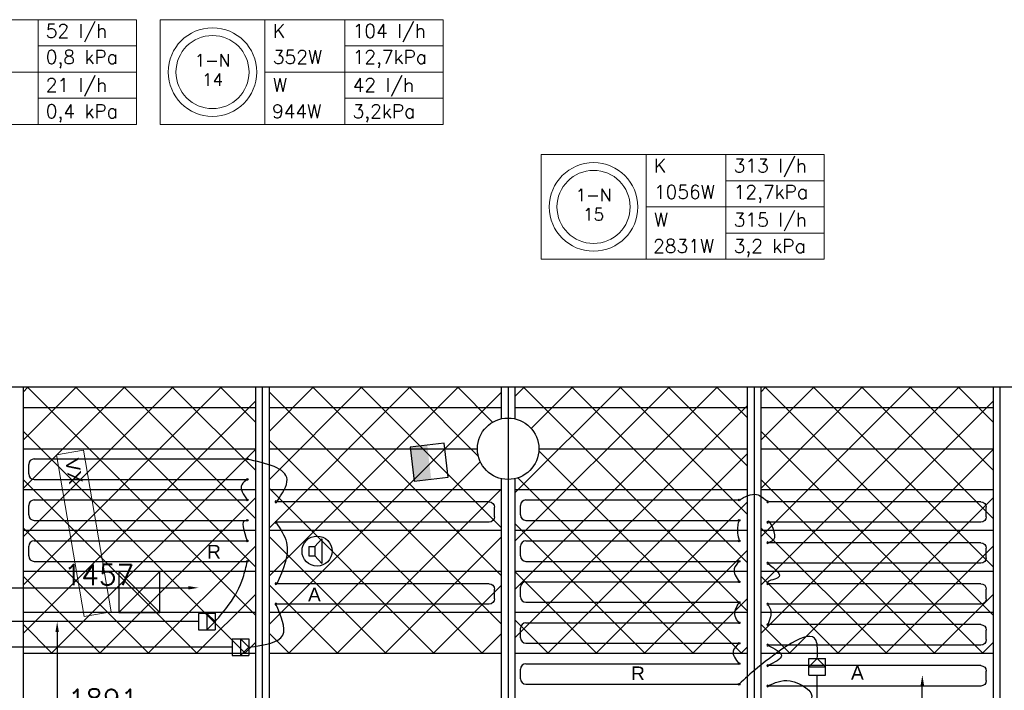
# Model space of a CAD drawing. Extents: x 7383 to 861143, y -570072 to -203000.
# Tile 23 of 30: x 461268 to 468475, y -252438 to -247525. Entities that reach past the tile are written whole.
import ezdxf
from ezdxf.enums import TextEntityAlignment as Align

# ---------------------------------------------------------------- set-up
doc = ezdxf.new("R2010")
doc.units = 0
doc.header["$LTSCALE"] = 25
doc.layers.get('0').update_dxf_attribs({"linetype": 'CONTINUOUS'})
doc.layers.get('DEFPOINTS').update_dxf_attribs({"linetype": 'CONTINUOUS'})
for name, color, linetype in [('000Vermogens2', 7, 'CONTINUOUS'), ('KP-bandraster', 5, 'CONTINUOUS'), ('KP-koppelingen', 6, 'CONTINUOUS'), ('KP-leidingen(aanvoer)', 5, 'CONTINUOUS'), ('KP-leidingen(retour)', 1, 'CONTINUOUS'), ('KP-Lucht aanvoer', 6, 'CONTINUOUS'), ('KP-lucht centreline', 2, 'CONTINUOUS'), ('KP-maatvoering', 7, 'CONTINUOUS'), ('KP-Melders', 3, 'CONTINUOUS'), ('KP-Oppervlak', 3, 'CONTINUOUS'), ('KP-panelen', 1, 'CONTINUOUS'), ('KP-registers', 4, 'CONTINUOUS'), ('KP-slangen', 7, 'CONTINUOUS'), ('KP-tekst', 7, 'CONTINUOUS'), ('Thermostaat', 160, 'CONTINUOUS'), ('WB561---_ATT', 7, 'CONTINUOUS')]:
    doc.layers.add(name, color=color, linetype=linetype)
doc.layers.add('KP-Aluminium', color=8, linetype='CONTINUOUS', lineweight=18)
doc.layers.add('KP-Verlichting', color=2, linetype='CONTINUOUS', lineweight=18)
doc.styles.add('arial', font='ARIAL.TTF')
doc.styles.add('BURO-018', font='ISO96.shx', dxfattribs={"height": 90})
doc.styles.add('VERWOL-1', font='ROMANS.SHX')
doc.dimstyles.new('MARTIN', dxfattribs={"dimscale": 0, "dimtxt": 50, "dimasz": 75, "dimexe": 4, "dimexo": 4, "dimgap": 20, "dimtad": 1, "dimdec": 0, "dimrnd": 0.01, "dimzin": 1, "dimdsep": 46, "dimtxsty": 'VERWOL-1', "dimcen": -25, "dimdle": 1, "dimclrd": 7, "dimclre": 2, "dimclrt": 7, "dimadec": 0, "dimazin": 0, "dimtfac": 1, "dimtdec": 0, "dimtix": 1, "dimtofl": 0, "dimtmove": 0, "dimatfit": 3, "dimldrblk": 'OBLIQUE', "dimfxl": 0, "dimtvp": 33.333333, "dimtolj": 1, "dimtzin": 1, "dimarcsym": 0})
pattern_1 = [(45, (268912.9, -13162.46), (-176.7767, 176.7767), []), (135, (268912.9, -13162.46), (-176.7767, -176.7767), [])]

# ---------------------------------------------------------------- blocks, each defined once
blk = doc.blocks.new('SW30485012')
at = {"color": 0, "linetype": 'Continuous'}
for p, q in [((-2.5, 2.5), (-2.5, -2.5)), ((2.5, 2.5), (-2.5, 2.5)), ((2.5, -2.5), (2.5, 2.5)), ((-2.5, -2.5), (2.5, -2.5))]:
    blk.add_line(p, q, dxfattribs=at)
blk.add_solid([(-2.5, 0), (2.5, 0), (-2.5, -2.5), (2.5, -2.5)], dxfattribs=at)
at = {"color": 0, "linetype": 'Continuous', "style": 'BURO-018', "flags": 1}
blk.add_attdef('W_ID', (0, 0), '', height=1.8, dxfattribs=at)
blk = doc.blocks.new('A$C3C0C6C1A')
at = {"layer": 'Thermostaat', "xscale": 50.00000000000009, "yscale": 50.00000000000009, "zscale": 50.00000000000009, "rotation": 276.5879482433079}
blk.add_blockref('SW30485012', (42622.7, -98.5), dxfattribs=at)
blk = doc.blocks.new('Register A')
at = {"layer": 'KP-registers', "linetype": 'Continuous'}
for p, q in [((90, 225), (1644, 225)), ((50, 115), (50, 185)), ((90, 75), (1644, 75))]:
    blk.add_line(p, q, dxfattribs=at)
for centre in [(1650, 225), (1650, 75)]:
    blk.add_circle(centre, 6, dxfattribs=at)
for centre, start, end in [((90, 185), 90, 180), ((90, 115), 180, 270)]:
    blk.add_arc(centre, 40, start, end, dxfattribs=at)
blk = doc.blocks.new('*D91')
at = {"layer": 'DEFPOINTS', "color": 0, "linetype": 'Continuous', "transparency": 16777216}
for p in [(461119.8, -251935), (461119.8, -255301.7), (461542.4, -255301.7)]:
    blk.add_point(p, dxfattribs=at)
at = {"layer": 'KP-maatvoering', "color": 7, "linetype": 'Continuous', "lineweight": -2, "transparency": 16777216}
blk.add_line((461542.4, -252010), (461542.4, -255226.7), dxfattribs=at)
at = {"layer": 'KP-maatvoering', "color": 7, "linetype": 'Continuous', "transparency": 16777216}
for points in [[(461529.9, -252010), (461554.9, -252010), (461542.4, -251935)], [(461529.9, -255226.7), (461554.9, -255226.7), (461542.4, -255301.7)]]:
    blk.add_solid(points, dxfattribs=at)
at = {"layer": 'KP-maatvoering', "color": 7, "linetype": 'Continuous', "transparency": 16777216, "insert": (461447.4, -253618.3), "char_height": 150, "attachment_point": 5, "rotation": 90, "style": 'VERWOL-1'}
blk.add_mtext('\\A1;3367', dxfattribs=at)
blk = doc.blocks.new('_OBLIQUE')
at = {"color": 0, "linetype": 'ByBlock'}
blk.add_line((-0.5, -0.5), (0.5, 0.5), dxfattribs=at)
blk = doc.blocks.new('*D92')
at = {"layer": 'DEFPOINTS', "color": 0, "linetype": 'Continuous', "transparency": 16777216}
for p in [(462576.3, -251687.1), (461119.8, -251935), (462576.3, -251935)]:
    blk.add_point(p, dxfattribs=at)
at = {"layer": 'KP-maatvoering', "color": 7, "linetype": 'Continuous', "lineweight": -2, "transparency": 16777216}
blk.add_line((461194.8, -251687.1), (462501.3, -251687.1), dxfattribs=at)
at = {"layer": 'KP-maatvoering', "color": 7, "linetype": 'Continuous', "transparency": 16777216}
for points in [[(461194.8, -251674.6), (461194.8, -251699.6), (461119.8, -251687.1)], [(462501.3, -251674.6), (462501.3, -251699.6), (462576.3, -251687.1)]]:
    blk.add_solid(points, dxfattribs=at)
at = {"layer": 'KP-maatvoering', "color": 7, "linetype": 'Continuous', "transparency": 16777216, "insert": (461848, -251592.1), "char_height": 150, "attachment_point": 5, "style": 'VERWOL-1'}
blk.add_mtext('\\A1;1457', dxfattribs=at)
blk = doc.blocks.new('*D93')
at = {"layer": 'DEFPOINTS', "color": 0, "linetype": 'Continuous', "transparency": 16777216}
for p in [(460932.6, -252122.2), (462823.6, -252122.2), (462823.6, -252599.2)]:
    blk.add_point(p, dxfattribs=at)
at = {"layer": 'KP-maatvoering', "color": 7, "linetype": 'Continuous', "lineweight": -2, "transparency": 16777216}
blk.add_line((461007.6, -252599.2), (462748.6, -252599.2), dxfattribs=at)
at = {"layer": 'KP-maatvoering', "color": 7, "linetype": 'Continuous', "transparency": 16777216}
for points in [[(461007.6, -252586.7), (461007.6, -252611.7), (460932.6, -252599.2)], [(462748.6, -252586.7), (462748.6, -252611.7), (462823.6, -252599.2)]]:
    blk.add_solid(points, dxfattribs=at)
at = {"layer": 'KP-maatvoering', "color": 7, "linetype": 'Continuous', "transparency": 16777216, "insert": (461878.1, -252504.2), "char_height": 150, "attachment_point": 5, "style": 'VERWOL-1'}
blk.add_mtext('\\A1;1891', dxfattribs=at)
blk = doc.blocks.new('*D98')
at = {"layer": 'DEFPOINTS', "color": 0, "linetype": 'Continuous', "transparency": 16777216}
for p in [(467105.7, -252326.2), (467874.7, -252326.2), (467105.7, -254630.7)]:
    blk.add_point(p, dxfattribs=at)
at = {"layer": 'KP-maatvoering', "color": 7, "linetype": 'Continuous', "lineweight": -2, "transparency": 16777216}
blk.add_line((467874.7, -254555.7), (467874.7, -252401.2), dxfattribs=at)
at = {"layer": 'KP-maatvoering', "color": 7, "linetype": 'Continuous', "transparency": 16777216}
for points in [[(467862.2, -252401.2), (467887.2, -252401.2), (467874.7, -252326.2)], [(467862.2, -254555.7), (467887.2, -254555.7), (467874.7, -254630.7)]]:
    blk.add_solid(points, dxfattribs=at)
at = {"layer": 'KP-maatvoering', "color": 7, "linetype": 'Continuous', "transparency": 16777216, "insert": (467779.7, -253478.5), "char_height": 150, "attachment_point": 5, "rotation": 90, "style": 'VERWOL-1'}
blk.add_mtext('\\A1;2305', dxfattribs=at)

msp = doc.modelspace()

# ---------------------------------------------------------------- hatches: boundary and pattern name
at = {"layer": 'KP-Aluminium', "linetype": 'Continuous'}
h = msp.add_hatch(dxfattribs=at)
h.set_pattern_fill('ANSI37', color=256, scale=2000)
h.set_pattern_definition([(45, (263512.9, -13162.46), (-176.7767, 176.7767), []), (135, (263512.9, -13162.46), (-176.7767, -176.7767), [])])
h.paths.add_polyline_path([(462993.1, -250218.2), (461293.1, -250218.2), (461293.1, -250368.2), (462993.1, -250368.2)])
h.paths.add_polyline_path([(462993.1, -250368.2), (461293.1, -250368.2), (461293.1, -250668.2), (462993.1, -250668.2)])
h.paths.add_polyline_path([(462993.1, -250668.2), (461293.1, -250668.2), (461293.1, -250968.2), (462993.1, -250968.2)])
h.paths.add_polyline_path([(462993.1, -250968.2), (461293.1, -250968.2), (461293.1, -251268.2), (462993.1, -251268.2)])
h.paths.add_polyline_path([(462993.1, -251268.2), (461293.1, -251268.2), (461293.1, -251568.2), (462993.1, -251568.2)])
h.paths.add_polyline_path([(462993.1, -251568.2), (461293.1, -251568.2), (461293.1, -251868.2), (462993.1, -251868.2)])
h.paths.add_polyline_path([(462993.1, -251868.2), (461293.1, -251868.2), (461293.1, -252168.2), (462993.1, -252168.2)])
h = msp.add_hatch(dxfattribs=at)
h.set_pattern_fill('ANSI37', color=256, scale=2000)
h.set_pattern_definition([(45, (261712.9, -13162.46), (-176.7767, 176.7767), []), (135, (261712.9, -13162.46), (-176.7767, -176.7767), [])])
h.paths.add_polyline_path([(464793.1, -250218.2), (463093.1, -250218.2), (463093.1, -250368.2), (464793.1, -250368.2)])
h.paths.add_polyline_path([(464793.1, -250448.8), (464793.1, -250368.2), (463093.1, -250368.2), (463093.1, -250668.2), (464618.1, -250668.2, -0.350001)])
h.paths.add_polyline_path([(464618.1, -250668.2), (463093.1, -250668.2), (463093.1, -250968.2), (464793.1, -250968.2), (464793.1, -250887.6, -0.350001)])
h.paths.add_polyline_path([(464793.1, -250968.2), (463093.1, -250968.2), (463093.1, -251268.2), (464793.1, -251268.2)])
h.paths.add_polyline_path([(464793.1, -251268.2), (463093.1, -251268.2), (463093.1, -251568.2), (464793.1, -251568.2)])
h.paths.add_polyline_path([(464793.1, -251568.2), (463093.1, -251568.2), (463093.1, -251868.2), (464793.1, -251868.2)])
h.paths.add_polyline_path([(464793.1, -251868.2), (463093.1, -251868.2), (463093.1, -252168.2), (464793.1, -252168.2)])
h = msp.add_hatch(dxfattribs=at)
h.set_pattern_fill('ANSI37', color=256, scale=2000)
h.set_pattern_definition(pattern_1)
h.paths.add_polyline_path([(466593.1, -250218.2), (464893.1, -250218.2), (464893.1, -250368.2), (466593.1, -250368.2)])
h.paths.add_polyline_path([(466593.1, -250368.2), (464893.1, -250368.2), (464893.1, -250448.8, -0.350001), (465068.1, -250668.2), (466593.1, -250668.2)])
h.paths.add_polyline_path([(466593.1, -250668.2), (465068.1, -250668.2, -0.350001), (464893.1, -250887.6), (464893.1, -250968.2), (466593.1, -250968.2)])
h.paths.add_polyline_path([(466593.1, -250968.2), (464893.1, -250968.2), (464893.1, -251268.2), (466593.1, -251268.2)])
h.paths.add_polyline_path([(466593.1, -251268.2), (464893.1, -251268.2), (464893.1, -251568.2), (466593.1, -251568.2)])
h.paths.add_polyline_path([(466593.1, -251568.2), (464893.1, -251568.2), (464893.1, -251868.2), (466593.1, -251868.2)])
h.paths.add_polyline_path([(466593.1, -251868.2), (464893.1, -251868.2), (464893.1, -252168.2), (466593.1, -252168.2)])
h = msp.add_hatch(dxfattribs=at)
h.set_pattern_fill('ANSI37', color=256, scale=2000)
h.set_pattern_definition(pattern_1)
h.paths.add_polyline_path([(468393.1, -250218.2), (466693.1, -250218.2), (466693.1, -250368.2), (468393.1, -250368.2)])
h.paths.add_polyline_path([(468393.1, -250368.2), (466693.1, -250368.2), (466693.1, -250668.2), (468393.1, -250668.2)])
h.paths.add_polyline_path([(468393.1, -250668.2), (466693.1, -250668.2), (466693.1, -250968.2), (468393.1, -250968.2)])
h.paths.add_polyline_path([(468393.1, -250968.2), (466693.1, -250968.2), (466693.1, -251268.2), (468393.1, -251268.2)])
h.paths.add_polyline_path([(468393.1, -251268.2), (466693.1, -251268.2), (466693.1, -251568.2), (468393.1, -251568.2)])
h.paths.add_polyline_path([(468393.1, -251568.2), (466693.1, -251568.2), (466693.1, -251868.2), (468393.1, -251868.2)])
h.paths.add_polyline_path([(468393.1, -251868.2), (466693.1, -251868.2), (466693.1, -252168.2), (468393.1, -252168.2)])

# ---------------------------------------------------------------- linework, layer by layer
at = {"layer": '000Vermogens2', "linetype": 'Continuous', "lineweight": 0}
for p, q in [((460049.3, -247525.4), (462122.2, -247525.4)), ((461402.4, -247909.3), (461402.4, -247525.4)), ((462122.2, -247525.4), (462122.2, -248293.2)), ((462295.4, -247525.4), (462295.4, -248293.2)), ((462295.4, -247525.4), (464368.3, -247525.4)), ((463063.3, -247525.4), (463063.3, -248293.2)), ((463648.5, -247909.3), (463648.5, -247525.4)), ((464368.3, -247525.4), (464368.3, -248293.2)), ((461402.4, -247717.3), (462122.2, -247717.3)), ((463648.5, -247717.3), (464368.3, -247717.3)), ((460817.2, -247909.3), (462122.2, -247909.3)), ((461402.4, -247909.3), (461402.4, -248293.2)), ((463063.3, -247909.3), (464368.3, -247909.3)), ((463648.5, -247909.3), (463648.5, -248293.2)), ((461402.4, -248101.3), (462122.2, -248101.3)), ((463648.5, -248101.3), (464368.3, -248101.3)), ((460049.3, -248293.2), (462122.2, -248293.2)), ((462295.4, -248293.2), (464368.3, -248293.2)), ((465084.5, -248513.1), (465084.5, -249280.9)), ((465084.5, -248513.1), (467157.4, -248513.1)), ((465852.4, -248513.1), (465852.4, -249280.9)), ((466437.6, -248897), (466437.6, -248513.1)), ((467157.4, -248513.1), (467157.4, -249280.9)), ((466437.6, -248705.1), (467157.4, -248705.1)), ((465852.4, -248897), (467157.4, -248897)), ((466437.6, -248897), (466437.6, -249280.9)), ((466437.6, -249089), (467157.4, -249089)), ((465084.5, -249280.9), (467157.4, -249280.9))]:
    msp.add_line(p, q, dxfattribs=at)
for centre, radius in [((462679.3, -247909.3), 324.2), ((462679.3, -247909.3), 267.6), ((465468.4, -248897), 324.2), ((465468.4, -248897), 267.6)]:
    msp.add_circle(centre, radius, dxfattribs=at)
at = {"layer": 'KP-bandraster', "linetype": 'Continuous'}
for p, q in [((461293.1, -250218.2), (461293.1, -257718.2)), ((462993.1, -250218.2), (462993.1, -257718.2)), ((463093.1, -250218.2), (463093.1, -257718.2)), ((464793.1, -250218.2), (464793.1, -250448.8)), ((464893.1, -250218.2), (464893.1, -250448.8)), ((466593.1, -250218.2), (466593.1, -257718.2)), ((466693.1, -250218.2), (466693.1, -257718.2)), ((468393.1, -250218.2), (468393.1, -257718.2)), ((464793.1, -250887.6), (464793.1, -257718.2)), ((464893.1, -250887.6), (464893.1, -257718.2))]:
    msp.add_line(p, q, dxfattribs=at)
msp.add_circle((464843.1, -250668.2), 225, dxfattribs=at)
at = {"layer": 'KP-koppelingen', "linetype": 'Continuous'}
for p, q in [((462576.3, -251874.1), (462697.9, -251874)), ((462576.3, -251874.1), (462576.4, -251995.8)), ((462637.1, -251874.1), (462637.2, -251995.7)), ((462698, -251934.8), (462637.1, -251874.1)), ((462697.9, -251874), (462698, -251995.7)), ((462637.2, -251995.7), (462698, -251934.8)), ((462576.4, -251995.8), (462698, -251995.7)), ((462823.6, -252061.3), (462945.2, -252061.2)), ((462823.6, -252061.3), (462823.7, -252183)), ((462884.4, -252061.3), (462884.5, -252182.9)), ((462945.3, -252122), (462884.4, -252061.3)), ((462945.2, -252061.2), (462945.3, -252182.9)), ((462884.5, -252182.9), (462945.3, -252122)), ((462823.7, -252183), (462945.3, -252182.9)), ((467044.8, -252204.6), (467166.4, -252204.5)), ((467105.6, -252204.5), (467044.8, -252265.4)), ((467044.9, -252326.2), (467044.8, -252204.6)), ((467166.4, -252265.3), (467105.6, -252204.5)), ((467166.5, -252326.1), (467166.4, -252204.5)), ((467044.8, -252265.4), (467166.4, -252265.3)), ((467044.9, -252326.2), (467166.5, -252326.1))]:
    msp.add_line(p, q, dxfattribs=at)
at = {"layer": 'KP-leidingen(aanvoer)', "linetype": 'Continuous'}
msp.add_line((462823.6, -252122.2), (460932.6, -252122.2), dxfattribs=at)
at = {"layer": 'KP-leidingen(retour)', "linetype": 'Continuous'}
for p, q in [((462576.3, -251935), (461119.8, -251935)), ((467105.7, -255882.4), (467105.7, -252326.2))]:
    msp.add_line(p, q, dxfattribs=at)
at = {"layer": 'KP-Lucht aanvoer', "linetype": 'Continuous'}
for p, q in [((461993, -251568.2), (461992.8, -251868.2)), ((461992.8, -251868.2), (462292.7, -251568.2)), ((462292.7, -251568.2), (461993, -251568.2)), ((461993, -251568.2), (462292.8, -251868.2)), ((462292.8, -251868.2), (462292.7, -251568.2)), ((461992.8, -251868.2), (462292.8, -251868.2))]:
    msp.add_line(p, q, dxfattribs=at)
at = {"layer": 'KP-lucht centreline', "linetype": 'Continuous'}
for p, q in [((463043.1, -250218.2), (463043.1, -257718.2)), ((464843.1, -250218.2), (464843.1, -257718.2)), ((464843.1, -250218.2), (464843.1, -257718.2)), ((466643.1, -250218.2), (466643.1, -257718.2)), ((468443.1, -250218.2), (468443.1, -257718.2))]:
    msp.add_line(p, q, dxfattribs=at)
at = {"layer": 'KP-Melders', "linetype": 'Continuous'}
for p, q in [((463427.6, -251383.7), (463479.7, -251328.4)), ((463479.7, -251328.4), (463479.7, -251509.1)), ((463384.6, -251383.7), (463427.6, -251383.7)), ((463384.6, -251383.7), (463384.6, -251453.7)), ((463427.6, -251383.7), (463427.6, -251453.7)), ((463384.6, -251453.7), (463427.6, -251453.7)), ((463384.6, -251453.7), (463427.6, -251453.7)), ((463427.6, -251453.7), (463479.7, -251509.1))]:
    msp.add_line(p, q, dxfattribs=at)
msp.add_circle((463444.5, -251418.2), 110, dxfattribs=at)
at = {"layer": 'KP-Oppervlak', "linetype": 'Continuous'}
msp.add_line((490493.1, -250218.2), (421193.1, -250218.2), dxfattribs=at)
at = {"layer": 'KP-panelen', "linetype": 'Continuous'}
for p, q in [((462993.1, -250368.2), (461293.1, -250368.2)), ((464793.1, -250368.2), (463093.1, -250368.2)), ((466593.1, -250368.2), (464893.1, -250368.2)), ((468393.1, -250368.2), (466693.1, -250368.2)), ((461293.1, -250668.2), (462993.1, -250668.2)), ((463093.1, -250668.2), (464618.1, -250668.2)), ((465068.1, -250668.2), (466593.1, -250668.2)), ((466693.1, -250668.2), (468393.1, -250668.2)), ((462993.1, -250968.2), (461293.1, -250968.2)), ((464793.1, -250968.2), (463093.1, -250968.2)), ((466593.1, -250968.2), (464893.1, -250968.2)), ((468393.1, -250968.2), (466693.1, -250968.2)), ((462993.1, -251268.2), (461293.1, -251268.2)), ((464793.1, -251268.2), (463093.1, -251268.2)), ((466593.1, -251268.2), (464893.1, -251268.2)), ((468393.1, -251268.2), (466693.1, -251268.2)), ((462993.1, -251568.2), (461293.1, -251568.2)), ((464793.1, -251568.2), (463093.1, -251568.2)), ((466593.1, -251568.2), (464893.1, -251568.2)), ((468393.1, -251568.2), (466693.1, -251568.2)), ((462993.1, -251868.2), (461293.1, -251868.2)), ((464793.1, -251868.2), (463093.1, -251868.2)), ((466593.1, -251868.2), (464893.1, -251868.2)), ((468393.1, -251868.2), (466693.1, -251868.2)), ((462993.1, -252168.2), (461293.1, -252168.2)), ((464793.1, -252168.2), (463093.1, -252168.2)), ((466593.1, -252168.2), (464893.1, -252168.2)), ((468393.1, -252168.2), (466693.1, -252168.2))]:
    msp.add_line(p, q, dxfattribs=at)
at = {"layer": 'KP-slangen', "linetype": 'Continuous'}
for points in [[(463149.2, -251056.9), (463225.3, -250893), (462927.9, -250743.2)], [(462933.9, -250893.2), (462893.5, -250931.7), (462933.9, -251043.2)], [(466533.9, -251043.2), (466661.5, -251003.8), (466743.2, -251056.9)], [(462933.9, -251193.2), (462927.9, -251193.2), (462933.9, -251343.2)], [(463143.2, -251206.9), (463220.4, -251355.2), (463149.2, -251656.9)], [(466533.9, -251193.2), (466523.2, -251230.7), (466533.9, -251343.2)], [(466743.2, -251356.9), (466795.8, -251318.3), (466743.2, -251206.9), (466743.2, -251207.4)], [(462698, -251934.8), (462801.5, -251807.8), (462903.2, -251611.8), (462933.9, -251493.2)], [(466533.9, -251493.2), (466497.9, -251548.2), (466533.9, -251643.2)], [(466743.2, -251506.9), (466818.1, -251614.3), (466743.2, -251656.9), (466745.1, -251660.1)], [(466533.9, -251943.2), (466503.7, -251894.9), (466533.9, -251793.2)], [(462945.3, -252122), (463193.8, -252032.9), (463143.2, -251806.9)], [(466743.2, -251806.9), (466763.6, -251846.2), (466743.2, -251956.9)], [(467105.6, -252204.5), (467096.7, -252072.2), (466668.2, -252273.7), (466533.9, -252393.2), (466531.9, -252395.3)], [(466533.9, -252093.2), (466490.1, -252151), (466533.9, -252243.2)], [(466743.2, -252106.9), (466844.3, -252184.3), (466743.2, -252256.9)], [(466743.2, -252406.9), (466906.9, -252369.2), (467063.6, -252497.6), (466979.3, -252609.7), (466979.9, -252614.3)]]:
    msp.add_spline(points, degree=3, dxfattribs=at)
at = {"layer": 'KP-Verlichting', "linetype": 'Continuous'}
for p, q in [((461735.7, -250679.6), (461538.5, -250713.3)), ((461538.5, -250713.3), (461740.8, -251896.1)), ((461735.7, -250679.6), (461937.9, -251862.4)), ((461937.9, -251862.4), (461740.8, -251896.1))]:
    msp.add_line(p, q, dxfattribs=at)

# ---------------------------------------------------------------- block references
at = {"layer": 'KP-registers', "linetype": 'Continuous'}
for p in [(461283.9, -250968.2), (461283.9, -251268.2), (464883.9, -251268.2), (461283.9, -251568.2), (464883.9, -251568.2), (464883.9, -251868.2), (464883.9, -252168.2), (464883.9, -252468.2)]:
    msp.add_blockref('Register A', p, dxfattribs=at)
at = {"layer": 'KP-registers', "linetype": 'Continuous', "xscale": -1}
for p in [(464793.2, -251281.9), (468393.2, -251281.9), (468393.2, -251581.9), (464793.2, -251881.9), (468393.2, -251881.9), (468393.2, -252181.9), (468393.2, -252481.9)]:
    msp.add_blockref('Register A', p, dxfattribs=at)
at = {"layer": 'WB561---_ATT', "linetype": 'Continuous'}
msp.add_blockref('A$C3C0C6C1A', (421643.1, -250668.2), dxfattribs=at)

# ---------------------------------------------------------------- texts
at = {"layer": '000Vermogens2', "linetype": 'Continuous', "lineweight": 0, "style": 'VERWOL-1'}
for s, p in [('52 l/h', (461458.7, -247657.4)), ('104 l/h', (463704.8, -247657.4)), ('K', (463121, -247657.4)), ('0,8 kPa', (461458.7, -247849.4)), ('352W', (463121, -247849.4)), ('12,7kPa', (463704.8, -247849.4)), ('21 l/h', (461458.7, -248053.8)), ('W', (463121, -248053.8)), ('42 l/h', (463704.8, -248053.8)), ('0,4 kPa', (461458.7, -248245.7)), ('944W', (463114.9, -248245.7)), ('3,2kPa', (463704.8, -248245.7)), ('K', (465910.1, -248645.2)), ('313 l/h', (466493.9, -248645.2)), ('1056W', (465910.1, -248837.1)), ('12,7kPa', (466493.9, -248837.1)), ('W', (465910.1, -249041.5)), ('315 l/h', (466493.9, -249041.5)), ('2831W', (465904, -249233.4)), ('3,2 kPa', (466493.9, -249233.4))]:
    msp.add_text(s, height=100, dxfattribs=at).set_placement(p)
for s, p in [('1-N', (462679.3, -247822.7)), ('14', (462679.3, -247964.4)), ('1-N', (465468.4, -248810.4)), ('15', (465468.4, -248952.1))]:
    msp.add_text(s, height=90, dxfattribs=at).set_placement(p, align=Align.MIDDLE_CENTER)
at = {"layer": 'KP-tekst', "linetype": 'Continuous', "char_height": 100, "attachment_point": 5, "style": 'arial'}
for s, insert in [('\\A1;R', (462690.3, -251422.9)), ('\\A1;A', (463425.2, -251736.3)), ('\\A1;R', (465793.8, -252313.4)), ('\\A1;A', (467399.4, -252309.4))]:
    msp.add_mtext(s, dxfattribs=dict(at, insert=insert))
at = {"layer": 'KP-Verlichting', "linetype": 'Continuous', "insert": (461665.5, -250832.2), "char_height": 100, "attachment_point": 5, "rotation": 279.70226, "style": 'arial'}
msp.add_mtext('\\A1;VX', dxfattribs=at)

# ---------------------------------------------------------------- dimensions: what is measured, and where the dimension line sits
at = {"layer": 'KP-maatvoering', "linetype": 'Continuous'}
for base, p1, p2, picture, middle in [((462576.3223, -251687.1391), (461119.7677, -251934.9551), (462576.3223, -251934.9551), '*D92', (461848.045, -251592.1391)), ((462823.6, -252599.2), (460932.6, -252122.2), (462823.6, -252122.2), '*D93', (461878.1, -252504.2))]:
    dim = msp.add_linear_dim(base=base, p1=p1, p2=p2, dimstyle='MARTIN', override={"dimscale": 1, "dimtxt": 150, "dimse1": 1, "dimse2": 1}, dxfattribs=at)
    dim.commit()
    dim.dimension.update_dxf_attribs({"geometry": picture, "text_midpoint": middle})
for base, p1, p2, picture, middle in [((461542.4, -255301.7), (461119.8, -251935), (461119.8, -255301.7), '*D91', (461447.4, -253618.3)), ((467874.6516, -252326.1689), (467105.6797, -254630.7416), (467105.6797, -252326.1689), '*D98', (467779.6516, -253478.4553))]:
    dim = msp.add_linear_dim(base=base, p1=p1, p2=p2, angle=90, dimstyle='MARTIN', override={"dimscale": 1, "dimtxt": 150, "dimse1": 1, "dimse2": 1}, dxfattribs=at)
    dim.commit()
    dim.dimension.update_dxf_attribs({"geometry": picture, "text_midpoint": middle})

doc.saveas('drawing.dxf')
